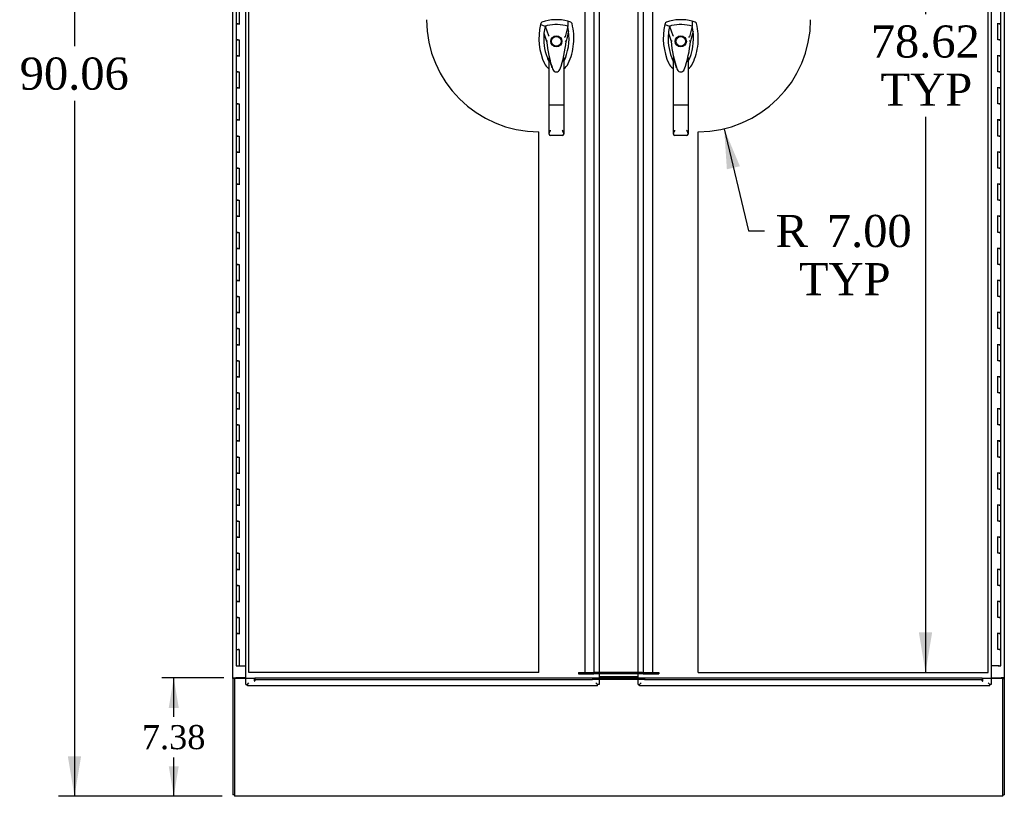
# Model space of a CAD drawing. Header units: inches. Extents: x 1 to 359, y -2 to 239.
# Tile 24 of 53: x 89 to 150, y 58 to 106. Entities that reach past the tile are written whole.
import ezdxf
from ezdxf.enums import TextEntityAlignment as Align
from ezdxf.lldxf.tags import DXFTag

# ---------------------------------------------------------------- set-up
doc = ezdxf.new("R2010")
doc.units = ezdxf.units.IN
doc.header["$MEASUREMENT"] = 0
for name, color, linetype in [('COM54746-78', 7, 'Continuous'), ('COM70098', 7, 'Continuous'), ('COM70739-10', 7, 'Continuous'), ('COM71195-9', 7, 'Continuous'), ('COM71196-9', 7, 'Continuous'), ('COM71299-4', 7, 'Continuous'), ('COM71300-4', 7, 'Continuous'), ('COM71301-4', 7, 'Continuous'), ('Default', 7, 'Continuous'), ('DV1_Default', 7, 'Continuous'), ('GSK87756', 7, 'Continuous'), ('HAN13068', 7, 'Continuous'), ('NTS86070', 7, 'Continuous')]:
    doc.layers.add(name, color=color, linetype=linetype)
doc.styles.add('SEACAD_Times_New_Roman', font='times.ttf')
tags = doc.linetypes.add('HIDDEN2', pattern=[0.1875, 0.125, -0.0625]).pattern_tags.tags
tags[6:7] = [DXFTag(74, 4), DXFTag(75, 0), DXFTag(340, '0'), DXFTag(46, 0.0), DXFTag(50, 0.0), DXFTag(44, 0.0), DXFTag(45, 0.0)]
tags[4:5] = [DXFTag(74, 4), DXFTag(75, 0), DXFTag(340, '0'), DXFTag(46, 0.0), DXFTag(50, 0.0), DXFTag(44, 0.0), DXFTag(45, 0.0)]
tags = doc.linetypes.add('PHANTOM2', pattern=[1.25, 0.625, -0.125, 0.125, -0.125, 0.125, -0.125]).pattern_tags.tags
tags[14:15] = [DXFTag(74, 4), DXFTag(75, 0), DXFTag(340, '0'), DXFTag(46, 0.0), DXFTag(50, 0.0), DXFTag(44, 0.0), DXFTag(45, 0.0)]
tags[12:13] = [DXFTag(74, 4), DXFTag(75, 0), DXFTag(340, '0'), DXFTag(46, 0.0), DXFTag(50, 0.0), DXFTag(44, 0.0), DXFTag(45, 0.0)]
tags[10:11] = [DXFTag(74, 4), DXFTag(75, 0), DXFTag(340, '0'), DXFTag(46, 0.0), DXFTag(50, 0.0), DXFTag(44, 0.0), DXFTag(45, 0.0)]
tags[8:9] = [DXFTag(74, 4), DXFTag(75, 0), DXFTag(340, '0'), DXFTag(46, 0.0), DXFTag(50, 0.0), DXFTag(44, 0.0), DXFTag(45, 0.0)]
tags[6:7] = [DXFTag(74, 4), DXFTag(75, 0), DXFTag(340, '0'), DXFTag(46, 0.0), DXFTag(50, 0.0), DXFTag(44, 0.0), DXFTag(45, 0.0)]
tags[4:5] = [DXFTag(74, 4), DXFTag(75, 0), DXFTag(340, '0'), DXFTag(46, 0.0), DXFTag(50, 0.0), DXFTag(44, 0.0), DXFTag(45, 0.0)]
doc.dimstyles.new('HAMMOND_(STH_-_300x200)', dxfattribs={"dimtxt": 1.5, "dimasz": 1.875, "dimexe": 0.75, "dimexo": 0.75, "dimgap": 0.375, "dimtad": 0, "dimtih": 1, "dimtoh": 1, "dimzin": 0, "dimdsep": 46, "dimtxsty": 'SEACAD_Times_New_Roman', "dimblk1": '_SE_FILLED', "dimblk2": '_SE_FILLED', "dimsah": 1, "dimcen": 0.75, "dimadec": 0, "dimazin": 0, "dimtfac": 0.8, "dimtofl": 0, "dimtmove": 0, "dimatfit": 3, "dimfxl": 1, "dimtolj": 1, "dimtzin": 0, "dimarcsym": 0})
doc.dimstyles.new('HAMMOND_(STH_-_540x360)', dxfattribs={"dimtxt": 2, "dimasz": 2.5, "dimexe": 1, "dimexo": 1, "dimgap": 0.5, "dimtad": 0, "dimtih": 1, "dimtoh": 1, "dimzin": 0, "dimdsep": 46, "dimtxsty": 'SEACAD_Times_New_Roman', "dimblk1": '_SE_FILLED', "dimblk2": '_SE_FILLED', "dimsah": 1, "dimcen": 1, "dimadec": 0, "dimazin": 0, "dimtfac": 0.8, "dimtofl": 0, "dimtmove": 0, "dimatfit": 3, "dimfxl": 1, "dimtolj": 1, "dimtzin": 0, "dimarcsym": 0})

# ---------------------------------------------------------------- blocks, each defined once
blk = doc.blocks.new('SE')
at = {"layer": 'COM54746-78', "color": 7, "linetype": 'Continuous'}
for p, q in [((102.414, 106.897), (102.414, 105.897)), ((102.599, 106.897), (102.599, 105.898)), ((150.054, 105.896), (150.054, 106.897)), ((102.531, 105.898), (102.414, 105.898)), ((102.414, 105.898), (102.414, 104.897)), ((102.414, 105.897), (102.648, 105.897)), ((102.531, 105.898), (102.599, 105.898)), ((150.054, 105.897), (149.82, 105.897)), ((149.937, 105.896), (149.87, 105.896)), ((149.87, 104.897), (149.87, 105.896)), ((149.937, 105.896), (150.054, 105.896)), ((150.054, 104.897), (150.054, 105.897)), ((102.531, 104.897), (102.414, 104.897)), ((102.414, 104.897), (102.531, 104.897)), ((102.414, 104.897), (102.414, 103.897)), ((102.531, 104.897), (102.599, 104.897)), ((102.599, 104.897), (102.599, 103.898)), ((149.937, 104.897), (149.87, 104.897)), ((149.937, 104.897), (150.054, 104.897)), ((150.054, 104.897), (149.937, 104.897)), ((150.054, 103.896), (150.054, 104.897)), ((102.531, 103.898), (102.414, 103.898)), ((102.414, 103.898), (102.414, 102.897)), ((102.414, 103.897), (102.648, 103.897)), ((102.531, 103.898), (102.599, 103.898)), ((150.054, 103.897), (149.82, 103.897)), ((149.937, 103.896), (149.87, 103.896)), ((149.87, 102.897), (149.87, 103.896)), ((149.937, 103.896), (150.054, 103.896)), ((150.054, 102.897), (150.054, 103.897)), ((102.531, 102.897), (102.414, 102.897)), ((102.414, 102.897), (102.531, 102.897)), ((102.414, 102.897), (102.414, 101.897)), ((102.531, 102.897), (102.599, 102.897)), ((102.599, 102.897), (102.599, 101.898)), ((149.937, 102.897), (149.87, 102.897)), ((149.937, 102.897), (150.054, 102.897)), ((150.054, 102.897), (149.937, 102.897)), ((150.054, 101.896), (150.054, 102.897)), ((102.531, 101.898), (102.414, 101.898)), ((102.414, 101.898), (102.414, 100.897)), ((102.414, 101.897), (102.648, 101.897)), ((102.531, 101.898), (102.599, 101.898)), ((150.054, 101.897), (149.82, 101.897)), ((149.937, 101.896), (149.87, 101.896)), ((149.87, 100.897), (149.87, 101.896)), ((149.937, 101.896), (150.054, 101.896)), ((150.054, 100.897), (150.054, 101.897)), ((102.531, 100.897), (102.414, 100.897)), ((102.414, 100.897), (102.531, 100.897)), ((102.414, 100.897), (102.414, 99.897)), ((102.531, 100.897), (102.599, 100.897)), ((102.599, 100.897), (102.599, 99.898)), ((149.937, 100.897), (149.87, 100.897)), ((149.937, 100.897), (150.054, 100.897)), ((150.054, 100.897), (149.937, 100.897)), ((150.054, 99.896), (150.054, 100.897)), ((102.531, 99.898), (102.414, 99.898)), ((102.414, 99.898), (102.414, 98.897)), ((102.414, 99.897), (102.648, 99.897)), ((102.531, 99.898), (102.599, 99.898)), ((150.054, 99.897), (149.82, 99.897)), ((149.937, 99.896), (149.87, 99.896)), ((149.87, 98.897), (149.87, 99.896)), ((149.937, 99.896), (150.054, 99.896)), ((150.054, 98.897), (150.054, 99.897)), ((102.531, 98.897), (102.414, 98.897)), ((102.414, 98.897), (102.531, 98.897)), ((102.414, 98.897), (102.414, 97.897)), ((102.531, 98.897), (102.599, 98.897)), ((102.599, 98.897), (102.599, 97.898)), ((149.937, 98.897), (149.87, 98.897)), ((149.937, 98.897), (150.054, 98.897)), ((150.054, 98.897), (149.937, 98.897)), ((150.054, 97.896), (150.054, 98.897)), ((102.531, 97.898), (102.414, 97.898)), ((102.414, 97.898), (102.414, 96.897)), ((102.414, 97.897), (102.648, 97.897)), ((102.531, 97.898), (102.599, 97.898)), ((150.054, 97.897), (149.82, 97.897)), ((149.937, 97.896), (149.87, 97.896)), ((149.87, 96.897), (149.87, 97.896)), ((149.937, 97.896), (150.054, 97.896)), ((150.054, 96.897), (150.054, 97.897)), ((102.531, 96.897), (102.414, 96.897)), ((102.414, 96.897), (102.531, 96.897)), ((102.414, 96.897), (102.414, 95.897)), ((102.531, 96.897), (102.599, 96.897)), ((102.599, 96.897), (102.599, 95.898)), ((149.937, 96.897), (149.87, 96.897)), ((149.937, 96.897), (150.054, 96.897)), ((150.054, 96.897), (149.937, 96.897)), ((150.054, 95.896), (150.054, 96.897)), ((102.531, 95.898), (102.414, 95.898)), ((102.414, 95.898), (102.414, 94.897)), ((102.414, 95.897), (102.648, 95.897)), ((102.531, 95.898), (102.599, 95.898)), ((150.054, 95.897), (149.82, 95.897)), ((149.937, 95.896), (149.87, 95.896)), ((149.87, 94.897), (149.87, 95.896)), ((149.937, 95.896), (150.054, 95.896)), ((150.054, 94.897), (150.054, 95.897)), ((102.531, 94.897), (102.414, 94.897)), ((102.414, 94.897), (102.531, 94.897)), ((102.414, 94.897), (102.414, 93.897)), ((102.531, 94.897), (102.599, 94.897)), ((102.599, 94.897), (102.599, 93.898)), ((149.937, 94.897), (149.87, 94.897)), ((149.937, 94.897), (150.054, 94.897)), ((150.054, 94.897), (149.937, 94.897)), ((150.054, 93.896), (150.054, 94.897)), ((102.531, 93.898), (102.414, 93.898)), ((102.414, 93.898), (102.414, 92.897)), ((102.414, 93.897), (102.648, 93.897)), ((102.531, 93.898), (102.599, 93.898)), ((150.054, 93.897), (149.82, 93.897)), ((149.937, 93.896), (149.87, 93.896)), ((149.87, 92.897), (149.87, 93.896)), ((149.937, 93.896), (150.054, 93.896)), ((150.054, 92.897), (150.054, 93.897)), ((102.531, 92.897), (102.414, 92.897)), ((102.414, 92.897), (102.531, 92.897)), ((102.414, 92.897), (102.414, 91.897)), ((102.531, 92.897), (102.599, 92.897)), ((102.599, 92.897), (102.599, 91.898)), ((149.937, 92.897), (149.87, 92.897)), ((149.937, 92.897), (150.054, 92.897)), ((150.054, 92.897), (149.937, 92.897)), ((150.054, 91.896), (150.054, 92.897)), ((102.531, 91.898), (102.414, 91.898)), ((102.414, 91.898), (102.414, 90.897)), ((102.414, 91.897), (102.648, 91.897)), ((102.531, 91.898), (102.599, 91.898)), ((150.054, 91.897), (149.82, 91.897)), ((149.937, 91.896), (149.87, 91.896)), ((149.87, 90.897), (149.87, 91.896)), ((149.937, 91.896), (150.054, 91.896)), ((150.054, 90.897), (150.054, 91.897)), ((102.531, 90.897), (102.414, 90.897)), ((102.414, 90.897), (102.531, 90.897)), ((102.414, 90.897), (102.414, 89.897)), ((102.531, 90.897), (102.599, 90.897)), ((102.599, 90.897), (102.599, 89.898)), ((149.937, 90.897), (149.87, 90.897)), ((149.937, 90.897), (150.054, 90.897)), ((150.054, 90.897), (149.937, 90.897)), ((150.054, 89.896), (150.054, 90.897)), ((102.531, 89.898), (102.414, 89.898)), ((102.414, 89.898), (102.414, 88.897)), ((102.414, 89.897), (102.648, 89.897)), ((102.531, 89.898), (102.599, 89.898)), ((150.054, 89.897), (149.82, 89.897)), ((149.937, 89.896), (149.87, 89.896)), ((149.87, 88.897), (149.87, 89.896)), ((149.937, 89.896), (150.054, 89.896)), ((150.054, 88.897), (150.054, 89.897)), ((102.531, 88.897), (102.414, 88.897)), ((102.414, 88.897), (102.531, 88.897)), ((102.414, 88.897), (102.414, 87.897)), ((102.531, 88.897), (102.599, 88.897)), ((102.599, 88.897), (102.599, 87.898)), ((149.937, 88.897), (149.87, 88.897)), ((149.937, 88.897), (150.054, 88.897)), ((150.054, 88.897), (149.937, 88.897)), ((150.054, 87.896), (150.054, 88.897)), ((102.531, 87.898), (102.414, 87.898)), ((102.414, 87.898), (102.414, 86.897)), ((102.414, 87.897), (102.648, 87.897)), ((102.531, 87.898), (102.599, 87.898)), ((150.054, 87.897), (149.82, 87.897)), ((149.937, 87.896), (149.87, 87.896)), ((149.87, 86.897), (149.87, 87.896)), ((149.937, 87.896), (150.054, 87.896)), ((150.054, 86.897), (150.054, 87.897)), ((102.531, 86.897), (102.414, 86.897)), ((102.414, 86.897), (102.531, 86.897)), ((102.414, 86.897), (102.414, 85.897)), ((102.531, 86.897), (102.599, 86.897)), ((102.599, 86.897), (102.599, 85.898)), ((149.937, 86.897), (149.87, 86.897)), ((149.937, 86.897), (150.054, 86.897)), ((150.054, 86.897), (149.937, 86.897)), ((150.054, 85.896), (150.054, 86.897)), ((102.531, 85.898), (102.414, 85.898)), ((102.414, 85.898), (102.414, 84.897)), ((102.414, 85.897), (102.648, 85.897)), ((102.531, 85.898), (102.599, 85.898)), ((150.054, 85.897), (149.82, 85.897)), ((149.937, 85.896), (149.87, 85.896)), ((149.87, 84.897), (149.87, 85.896)), ((149.937, 85.896), (150.054, 85.896)), ((150.054, 84.897), (150.054, 85.897)), ((102.531, 84.897), (102.414, 84.897)), ((102.414, 84.897), (102.531, 84.897)), ((102.414, 84.897), (102.414, 83.897)), ((102.531, 84.897), (102.599, 84.897)), ((102.599, 84.897), (102.599, 83.898)), ((149.937, 84.897), (149.87, 84.897)), ((149.937, 84.897), (150.054, 84.897)), ((150.054, 84.897), (149.937, 84.897)), ((150.054, 83.896), (150.054, 84.897)), ((102.531, 83.898), (102.414, 83.898)), ((102.414, 83.898), (102.414, 82.897)), ((102.414, 83.897), (102.648, 83.897)), ((102.531, 83.898), (102.599, 83.898)), ((150.054, 83.897), (149.82, 83.897)), ((149.937, 83.896), (149.87, 83.896)), ((149.87, 82.897), (149.87, 83.896)), ((149.937, 83.896), (150.054, 83.896)), ((150.054, 82.897), (150.054, 83.897)), ((102.531, 82.897), (102.414, 82.897)), ((102.414, 82.897), (102.531, 82.897)), ((102.414, 82.897), (102.414, 81.897)), ((102.531, 82.897), (102.599, 82.897)), ((102.599, 82.897), (102.599, 81.898)), ((149.937, 82.897), (149.87, 82.897)), ((149.937, 82.897), (150.054, 82.897)), ((150.054, 82.897), (149.937, 82.897)), ((150.054, 81.896), (150.054, 82.897)), ((102.531, 81.898), (102.414, 81.898)), ((102.414, 81.898), (102.414, 80.897)), ((102.414, 81.897), (102.648, 81.897)), ((102.531, 81.898), (102.599, 81.898)), ((150.054, 81.897), (149.82, 81.897)), ((149.937, 81.896), (149.87, 81.896)), ((149.87, 80.897), (149.87, 81.896)), ((149.937, 81.896), (150.054, 81.896)), ((150.054, 80.897), (150.054, 81.897)), ((102.531, 80.897), (102.414, 80.897)), ((102.414, 80.897), (102.531, 80.897)), ((102.414, 80.897), (102.414, 79.897)), ((102.531, 80.897), (102.599, 80.897)), ((102.599, 80.897), (102.599, 79.898)), ((149.937, 80.897), (149.87, 80.897)), ((149.937, 80.897), (150.054, 80.897)), ((150.054, 80.897), (149.937, 80.897)), ((150.054, 79.896), (150.054, 80.897)), ((102.531, 79.898), (102.414, 79.898)), ((102.414, 79.898), (102.414, 78.897)), ((102.414, 79.897), (102.648, 79.897)), ((102.531, 79.898), (102.599, 79.898)), ((150.054, 79.897), (149.82, 79.897)), ((149.937, 79.896), (149.87, 79.896)), ((149.87, 78.897), (149.87, 79.896)), ((149.937, 79.896), (150.054, 79.896)), ((150.054, 78.897), (150.054, 79.897)), ((102.531, 78.897), (102.414, 78.897)), ((102.414, 78.897), (102.531, 78.897)), ((102.414, 78.897), (102.414, 77.897)), ((102.531, 78.897), (102.599, 78.897)), ((102.599, 78.897), (102.599, 77.898)), ((149.937, 78.897), (149.87, 78.897)), ((149.937, 78.897), (150.054, 78.897)), ((150.054, 78.897), (149.937, 78.897)), ((150.054, 77.896), (150.054, 78.897)), ((102.531, 77.898), (102.414, 77.898)), ((102.414, 77.898), (102.414, 76.897)), ((102.414, 77.897), (102.648, 77.897)), ((102.531, 77.898), (102.599, 77.898)), ((150.054, 77.897), (149.82, 77.897)), ((149.937, 77.896), (149.87, 77.896)), ((149.87, 76.897), (149.87, 77.896)), ((149.937, 77.896), (150.054, 77.896)), ((150.054, 76.897), (150.054, 77.897)), ((102.531, 76.897), (102.414, 76.897)), ((102.414, 76.897), (102.531, 76.897)), ((102.414, 76.897), (102.414, 75.897)), ((102.531, 76.897), (102.599, 76.897)), ((102.599, 76.897), (102.599, 75.898)), ((149.937, 76.897), (149.87, 76.897)), ((149.937, 76.897), (150.054, 76.897)), ((150.054, 76.897), (149.937, 76.897)), ((150.054, 75.896), (150.054, 76.897)), ((102.531, 75.898), (102.414, 75.898)), ((102.414, 75.898), (102.414, 74.897)), ((102.414, 75.897), (102.648, 75.897)), ((102.531, 75.898), (102.599, 75.898)), ((150.054, 75.897), (149.82, 75.897)), ((149.937, 75.896), (149.87, 75.896)), ((149.87, 74.897), (149.87, 75.896)), ((149.937, 75.896), (150.054, 75.896)), ((150.054, 74.897), (150.054, 75.897)), ((102.531, 74.897), (102.414, 74.897)), ((102.414, 74.897), (102.531, 74.897)), ((102.414, 74.897), (102.414, 73.897)), ((102.531, 74.897), (102.599, 74.897)), ((102.599, 74.897), (102.599, 73.898)), ((149.937, 74.897), (149.87, 74.897)), ((149.937, 74.897), (150.054, 74.897)), ((150.054, 74.897), (149.937, 74.897)), ((150.054, 73.896), (150.054, 74.897)), ((102.531, 73.898), (102.414, 73.898)), ((102.414, 73.898), (102.414, 72.897)), ((102.414, 73.897), (102.648, 73.897)), ((102.531, 73.898), (102.599, 73.898)), ((150.054, 73.897), (149.82, 73.897)), ((149.937, 73.896), (149.87, 73.896)), ((149.87, 72.897), (149.87, 73.896)), ((149.937, 73.896), (150.054, 73.896)), ((150.054, 72.897), (150.054, 73.897)), ((102.531, 72.897), (102.414, 72.897)), ((102.414, 72.897), (102.531, 72.897)), ((102.414, 72.897), (102.414, 71.897)), ((102.531, 72.897), (102.599, 72.897)), ((102.599, 72.897), (102.599, 71.898)), ((149.937, 72.897), (149.87, 72.897)), ((149.937, 72.897), (150.054, 72.897)), ((150.054, 72.897), (149.937, 72.897)), ((150.054, 71.896), (150.054, 72.897)), ((102.531, 71.898), (102.414, 71.898)), ((102.414, 71.898), (102.414, 70.897)), ((102.414, 71.897), (102.648, 71.897)), ((102.531, 71.898), (102.599, 71.898)), ((150.054, 71.897), (149.82, 71.897)), ((149.937, 71.896), (149.87, 71.896)), ((149.87, 70.897), (149.87, 71.896)), ((149.937, 71.896), (150.054, 71.896)), ((150.054, 70.897), (150.054, 71.897)), ((102.531, 70.897), (102.414, 70.897)), ((102.414, 70.897), (102.531, 70.897)), ((102.414, 70.897), (102.414, 69.897)), ((102.531, 70.897), (102.599, 70.897)), ((102.599, 70.897), (102.599, 69.898)), ((149.937, 70.897), (149.87, 70.897)), ((149.937, 70.897), (150.054, 70.897)), ((150.054, 70.897), (149.937, 70.897)), ((150.054, 69.896), (150.054, 70.897)), ((102.531, 69.898), (102.414, 69.898)), ((102.414, 69.898), (102.414, 68.897)), ((102.414, 69.897), (102.648, 69.897)), ((102.531, 69.898), (102.599, 69.898)), ((150.054, 69.897), (149.82, 69.897)), ((149.937, 69.896), (149.87, 69.896)), ((149.87, 68.897), (149.87, 69.896)), ((149.937, 69.896), (150.054, 69.896)), ((150.054, 68.897), (150.054, 69.897)), ((102.531, 68.897), (102.414, 68.897)), ((102.414, 68.897), (102.531, 68.897)), ((102.414, 68.897), (102.414, 67.897)), ((102.531, 68.897), (102.599, 68.897)), ((102.599, 68.897), (102.599, 67.898)), ((149.937, 68.897), (149.87, 68.897)), ((149.937, 68.897), (150.054, 68.897)), ((150.054, 68.897), (149.937, 68.897)), ((150.054, 67.896), (150.054, 68.897)), ((102.531, 67.898), (102.414, 67.898)), ((102.414, 67.898), (102.414, 66.897)), ((102.414, 67.897), (102.648, 67.897)), ((102.531, 67.898), (102.599, 67.898)), ((150.054, 67.897), (149.82, 67.897)), ((149.87, 66.897), (149.87, 67.896)), ((149.937, 67.896), (149.87, 67.896)), ((149.937, 67.896), (150.054, 67.896)), ((150.054, 66.897), (150.054, 67.897)), ((102.414, 66.897), (102.531, 66.897)), ((102.414, 66.897), (102.599, 66.897)), ((102.414, 66.897), (102.414, 65.897)), ((102.481, 66.897), (102.481, 66.897)), ((102.599, 66.897), (102.531, 66.897)), ((102.581, 66.897), (102.581, 66.897)), ((102.599, 66.897), (102.599, 65.897)), ((149.937, 66.897), (149.87, 66.897)), ((149.937, 66.897), (150.054, 66.897)), ((150.054, 66.897), (149.937, 66.897)), ((150.054, 65.897), (150.054, 66.897)), ((102.414, 65.897), (102.599, 65.897)), ((102.599, 65.897), (103.016, 65.897)), ((149.937, 65.897), (149.452, 65.897)), ((149.875, 65.862), (149.875, 65.888)), ((149.875, 65.888), (149.925, 65.888)), ((149.925, 65.862), (149.875, 65.862)), ((149.887, 65.897), (149.887, 65.888)), ((149.95, 65.888), (149.925, 65.888)), ((149.95, 65.862), (149.925, 65.862)), ((149.937, 65.897), (150.054, 65.897)), ((149.95, 65.888), (150, 65.888)), ((150, 65.862), (149.95, 65.862)), ((149.987, 65.888), (149.987, 65.897)), ((150, 65.888), (150, 65.862))]:
    blk.add_line(p, q, dxfattribs=at)
at = {"layer": 'COM70098', "color": 7, "linetype": 'HIDDEN2'}
for p, q in [((123.734, 65.478), (124.697, 65.478)), ((123.734, 65.478), (123.734, 65.383)), ((123.734, 65.383), (124.697, 65.383)), ((124.697, 65.383), (124.697, 65.478)), ((124.697, 65.478), (124.757, 65.478)), ((124.757, 65.383), (124.697, 65.383)), ((125.016, 65.478), (124.757, 65.478)), ((125.016, 65.383), (124.757, 65.383)), ((127.711, 65.478), (127.452, 65.478)), ((127.711, 65.383), (127.452, 65.383)), ((127.711, 65.478), (127.771, 65.478)), ((127.771, 65.383), (127.711, 65.383)), ((127.771, 65.478), (128.734, 65.478)), ((127.771, 65.383), (127.771, 65.478)), ((127.771, 65.383), (128.734, 65.383)), ((128.734, 65.478), (128.734, 65.383))]:
    blk.add_line(p, q, dxfattribs=at)
at = {"layer": 'COM70098', "color": 7, "linetype": 'Continuous'}
for p, q in [((127.452, 65.478), (125.016, 65.478)), ((127.452, 65.383), (125.016, 65.383)), ((125.016, 65.228), (127.452, 65.228)), ((125.016, 65.133), (127.452, 65.133))]:
    blk.add_line(p, q, dxfattribs=at)
at = {"layer": 'COM70739-10', "color": 7, "linetype": 'HIDDEN2'}
for p, q in [((124.13, 144.098), (124.13, 65.478)), ((124.697, 144.098), (124.697, 65.478)), ((127.771, 144.098), (127.771, 65.478)), ((128.338, 144.098), (128.338, 65.478)), ((124.315, 65.478), (124.697, 65.478)), ((127.771, 65.478), (128.153, 65.478))]:
    blk.add_line(p, q, dxfattribs=at)
at = {"layer": 'COM71195-9', "color": 7, "linetype": 'Continuous'}
for p, q in [((103.016, 64.726), (103.016, 145.068)), ((125.016, 145.068), (125.016, 64.726)), ((103.016, 64.726), (103.111, 64.726)), ((103.111, 64.726), (103.206, 64.821)), ((103.111, 64.726), (103.206, 64.821)), ((103.111, 64.631), (103.111, 64.726)), ((124.921, 64.631), (103.111, 64.631)), ((124.921, 64.726), (124.826, 64.821)), ((124.921, 64.726), (124.826, 64.821)), ((124.921, 64.631), (124.921, 64.726)), ((125.016, 64.726), (124.921, 64.726))]:
    blk.add_line(p, q, dxfattribs=at)
at = {"layer": 'COM71196-9', "color": 7, "linetype": 'Continuous'}
for p, q in [((127.452, 64.726), (127.452, 145.068)), ((149.452, 145.068), (149.452, 64.726)), ((127.452, 64.726), (127.547, 64.726)), ((127.547, 64.726), (127.642, 64.821)), ((127.547, 64.726), (127.642, 64.821)), ((127.547, 64.631), (127.547, 64.726)), ((149.357, 64.631), (127.547, 64.631)), ((149.357, 64.726), (149.262, 64.821)), ((149.357, 64.726), (149.262, 64.821)), ((149.357, 64.631), (149.357, 64.726)), ((149.452, 64.726), (149.357, 64.726))]:
    blk.add_line(p, q, dxfattribs=at)
at = {"layer": 'COM71299-4', "color": 7, "linetype": 'Continuous'}
for p, q in [((102.299, 65.103), (102.299, 57.948)), ((103.016, 65.103), (102.299, 65.103)), ((127.452, 65.129), (125.016, 65.129)), ((127.452, 65.036), (125.016, 65.036)), ((150.169, 65.103), (149.452, 65.103)), ((150.169, 57.948), (150.169, 65.103)), ((102.299, 57.948), (102.299, 57.758)), ((150.169, 57.758), (102.299, 57.758)), ((150.169, 57.758), (150.169, 57.948))]:
    blk.add_line(p, q, dxfattribs=at)
at = {"layer": 'COM71299-4', "color": 7, "linetype": 'HIDDEN2'}
for p, q in [((103.549, 65.103), (103.016, 65.103)), ((103.549, 64.943), (103.549, 65.103)), ((103.579, 65.133), (103.579, 65.038)), ((103.579, 65.133), (124.617, 65.133)), ((103.579, 65.038), (124.617, 65.038)), ((103.579, 65.038), (103.579, 64.943)), ((124.617, 65.133), (124.617, 65.038)), ((125.016, 65.129), (124.617, 65.129)), ((124.617, 65.036), (124.617, 65.038)), ((125.016, 65.036), (124.617, 65.036)), ((127.851, 65.129), (127.452, 65.129)), ((127.851, 65.036), (127.452, 65.036)), ((127.851, 65.133), (127.851, 65.038)), ((127.851, 65.133), (148.889, 65.133)), ((127.851, 65.038), (148.889, 65.038)), ((127.851, 65.038), (127.851, 65.036)), ((148.889, 65.133), (148.889, 65.038)), ((148.889, 64.943), (148.889, 65.038)), ((148.919, 64.943), (148.919, 65.103)), ((149.452, 65.103), (148.919, 65.103))]:
    blk.add_line(p, q, dxfattribs=at)
for centre in [(103.564, 64.943), (148.904, 64.943)]:
    blk.add_arc(centre, 0.015, 180, 0, dxfattribs=at)
at = {"layer": 'COM71300-4', "color": 7, "linetype": 'Continuous'}
for p, q in [((102.204, 65.133), (102.204, 144.443)), ((102.204, 65.103), (102.204, 65.133)), ((102.204, 65.133), (102.394, 65.133)), ((102.204, 65.103), (102.204, 57.853)), ((102.299, 65.103), (102.204, 65.103)), ((102.299, 65.103), (102.299, 65.133)), ((103.016, 65.133), (102.394, 65.133)), ((102.299, 57.853), (102.204, 57.853))]:
    blk.add_line(p, q, dxfattribs=at)
at = {"layer": 'COM71301-4', "color": 7, "linetype": 'Continuous'}
for p, q in [((150.264, 144.443), (150.264, 65.133)), ((149.452, 65.133), (150.074, 65.133)), ((150.264, 65.133), (150.074, 65.133)), ((150.169, 65.133), (150.169, 65.103)), ((150.169, 65.103), (150.264, 65.103)), ((150.264, 65.133), (150.264, 65.103)), ((150.264, 65.103), (150.264, 57.853)), ((150.169, 57.853), (150.264, 57.853))]:
    blk.add_line(p, q, dxfattribs=at)
at = {"layer": 'DV1_Default', "color": 7, "linetype": 'PHANTOM2'}
for p, q in [((103.206, 65.478), (103.206, 144.098)), ((149.262, 65.478), (149.262, 144.098)), ((121.269, 65.478), (121.269, 99.167)), ((131.199, 65.478), (131.199, 99.167)), ((121.269, 65.478), (103.206, 65.478)), ((131.199, 65.478), (149.262, 65.478))]:
    blk.add_line(p, q, dxfattribs=at)
for centre, start, end in [((121.269, 106.167), 180.16574, 270), ((131.199, 106.167), 270, 359.83426)]:
    blk.add_arc(centre, 7, start, end, dxfattribs=at)
at = {"layer": 'GSK87756', "color": 7, "linetype": 'Continuous'}
for p, q in [((127.452, 65.399), (125.016, 65.399)), ((127.452, 65.211), (125.016, 65.211))]:
    blk.add_line(p, q, dxfattribs=at)
at = {"layer": 'HAN13068', "color": 7, "linetype": 'Continuous'}
for p, q in [((121.383, 105.899), (121.368, 105.84)), ((121.368, 105.84), (121.652, 105.735)), ((121.652, 105.735), (121.867, 105.163)), ((123.067, 105.735), (122.902, 105.079)), ((123.258, 105.985), (123.078, 106.045)), ((129.133, 105.899), (129.118, 105.84)), ((129.118, 105.84), (129.402, 105.735)), ((129.402, 105.735), (129.617, 105.163)), ((130.817, 105.735), (130.652, 105.079)), ((131.008, 105.985), (130.828, 106.045)), ((121.867, 105.163), (121.913, 105.129)), ((129.617, 105.163), (129.663, 105.129)), ((121.753, 104.813), (121.754, 104.813)), ((122.964, 104.817), (122.965, 104.818)), ((129.503, 104.813), (129.504, 104.813)), ((130.714, 104.817), (130.715, 104.818)), ((121.904, 100.82), (121.904, 103.798)), ((122.814, 103.797), (122.814, 100.82)), ((129.654, 100.82), (129.654, 103.798)), ((130.564, 103.797), (130.564, 100.82)), ((122.098, 103.156), (122.102, 103.149)), ((122.814, 103.517), (122.839, 103.563)), ((129.848, 103.156), (129.852, 103.149)), ((130.564, 103.517), (130.589, 103.563)), ((121.904, 99.012), (121.904, 100.82)), ((122.724, 100.814), (121.994, 100.814)), ((122.814, 100.82), (122.814, 99.012)), ((129.654, 99.012), (129.654, 100.82)), ((130.474, 100.814), (129.744, 100.814)), ((130.564, 100.82), (130.564, 99.012)), ((122.724, 98.922), (121.994, 98.922)), ((130.474, 98.922), (129.744, 98.922))]:
    blk.add_line(p, q, dxfattribs=at)
for centre, radius in [((122.359, 104.797), 0.35), ((122.359, 104.797), 0.3), ((130.109, 104.797), 0.35), ((130.109, 104.797), 0.3)]:
    blk.add_circle(centre, radius, dxfattribs=at)
for centre, radius, start, end in [((122.359, 103.562), 2.585, 73.85893, 110.34924), ((130.109, 103.562), 2.585, 73.85893, 110.34924), ((124.991, 104.987), 3.721, 166.75318, 205.10266), ((124.991, 104.987), 3.421, 167.3846, 174.70184), ((122.359, 103.562), 2.285, 106.83853, 108.03431), ((122.359, 103.562), 2.285, 104.45028, 106.83853), ((122.359, 103.562), 2.285, 71.96569, 104.45028), ((119.728, 104.987), 3.421, 10.11379, 12.6154), ((119.728, 104.987), 3.421, 8.519, 10.11379), ((132.741, 104.987), 3.721, 166.75318, 205.10266), ((132.741, 104.987), 3.421, 167.3846, 174.70184), ((130.109, 103.562), 2.285, 106.83853, 108.03431), ((130.109, 103.562), 2.285, 104.45028, 106.83853), ((130.109, 103.562), 2.285, 71.96569, 104.45028), ((127.478, 104.987), 3.421, 10.11379, 12.6154), ((127.478, 104.987), 3.421, 8.519, 10.11379), ((124.991, 104.987), 3.421, 174.70184, 200.20775), ((119.728, 104.987), 3.421, 334.89734, 7.2824), ((135.723, 78.37), 29.627, 115.64179, 115.75394), ((119.728, 104.987), 3.421, 7.2824, 8.519), ((132.741, 104.987), 3.421, 174.70184, 200.20775), ((127.478, 104.987), 3.421, 334.89734, 7.2824), ((143.473, 78.37), 29.627, 115.64179, 115.75394), ((127.478, 104.987), 3.421, 7.2824, 8.519), ((128.602, 105.383), 6.872, 184.75423, 199.9908), ((121.842, 103.466), 1.35, 91.23359, 93.76963), ((115.921, 105.413), 7.068, 340.3478, 355.1696), ((122.9, 104.028), 0.791, 85.30773, 89.6394), ((136.352, 105.383), 6.872, 184.75423, 199.9908), ((129.592, 103.466), 1.35, 91.23359, 93.76963), ((123.671, 105.413), 7.068, 340.3478, 355.1696), ((130.65, 104.028), 0.791, 85.30773, 89.6394), ((124.991, 104.987), 3.421, 200.20775, 205.10266), ((120.375, 103.192), 1.646, 10.27719, 21.64676), ((132.741, 104.987), 3.421, 200.20775, 205.10266), ((128.125, 103.192), 1.646, 10.27719, 21.64676), ((122.3, 103.727), 0.75, 233.47883, 237.41143), ((122.3, 103.727), 0.45, 205.10266, 208.42246), ((122.418, 103.727), 0.75, 301.42483, 334.89734), ((122.418, 103.727), 0.45, 331.57754, 334.89734), ((130.05, 103.727), 0.75, 233.47883, 238.15135), ((130.05, 103.727), 0.45, 205.10266, 208.42246), ((130.168, 103.727), 0.45, 331.57754, 334.89734), ((130.168, 103.727), 0.75, 301.84865, 334.89734), ((122.361, 103.123), 0.234, 202.28022, 338.21669), ((130.111, 103.123), 0.234, 202.28022, 338.21669), ((121.995, 99.012), 0.0903, 180.00172, 181.11543), ((121.994, 99.012), 0.09, 181.11716, 270), ((122.724, 99.012), 0.09, 270, 358.88284), ((122.724, 99.012), 0.0903, 358.88457, 359.99828), ((129.745, 99.012), 0.0903, 180.00172, 181.11543), ((129.744, 99.012), 0.09, 181.11716, 270), ((130.474, 99.012), 0.09, 270, 358.88284), ((130.474, 99.012), 0.0903, 358.88457, 359.99828)]:
    blk.add_arc(centre, radius, start, end, dxfattribs=at)
for points in [[(121.46, 105.985), (121.423, 105.971), (121.393, 105.938), (121.383, 105.899)], [(123.078, 106.045), (123.074, 105.941), (123.07, 105.838), (123.067, 105.735)], [(123.336, 105.899), (123.326, 105.938), (123.296, 105.971), (123.258, 105.985)], [(129.21, 105.985), (129.173, 105.971), (129.143, 105.938), (129.133, 105.899)], [(130.828, 106.045), (130.824, 105.941), (130.82, 105.838), (130.817, 105.735)], [(131.086, 105.899), (131.076, 105.938), (131.046, 105.971), (131.008, 105.985)], [(121.584, 105.303), (121.64, 105.14), (121.697, 104.977), (121.753, 104.813)], [(123.122, 105.421), (123.069, 105.22), (123.017, 105.019), (122.965, 104.818)], [(129.334, 105.303), (129.39, 105.14), (129.447, 104.977), (129.503, 104.813)], [(130.872, 105.421), (130.819, 105.22), (130.767, 105.019), (130.715, 104.818)], [(121.621, 103.409), (121.673, 103.296), (121.754, 103.198), (121.854, 103.124)], [(129.371, 103.409), (129.423, 103.296), (129.504, 103.198), (129.604, 103.124)]]:
    blk.add_open_spline(points, degree=3, dxfattribs=at)
for points, knots in [([(123.098, 103.409), (123.278, 103.794), (123.392, 104.21), (123.473, 105.056), (123.44, 105.487), (123.336, 105.899)], [0, 0, 0, 0, 0.5, 0.5, 1, 1, 1, 1]), ([(130.848, 103.409), (131.028, 103.794), (131.142, 104.21), (131.223, 105.056), (131.19, 105.487), (131.086, 105.899)], [0, 0, 0, 0, 0.5, 0.5, 1, 1, 1, 1]), ([(122.724, 103.484), (122.741, 103.542), (122.756, 103.599), (122.78, 103.685), (122.788, 103.713), (122.799, 103.754), (122.803, 103.767), (122.808, 103.785), (122.81, 103.791), (122.813, 103.799), (122.814, 103.8), (122.814, 103.797)], [0, 0, 0, 0, 0.5, 0.5, 0.75, 0.75, 0.875, 0.875, 0.9375, 0.9375, 1, 1, 1, 1]), ([(130.474, 103.484), (130.491, 103.542), (130.506, 103.599), (130.53, 103.685), (130.538, 103.713), (130.549, 103.754), (130.553, 103.767), (130.558, 103.785), (130.56, 103.791), (130.563, 103.799), (130.564, 103.8), (130.564, 103.797)], [0, 0, 0, 0, 0.5, 0.5, 0.75, 0.75, 0.875, 0.875, 0.9375, 0.9375, 1, 1, 1, 1]), ([(122.098, 103.157), (122.083, 103.198), (122.069, 103.24), (122.034, 103.35), (122.014, 103.418), (121.994, 103.486)], [0.770336, 0.770336, 0.770336, 0.770336, 0.8588735, 0.8588735, 1, 1, 1, 1]), ([(129.848, 103.157), (129.833, 103.198), (129.819, 103.24), (129.784, 103.35), (129.764, 103.418), (129.744, 103.486)], [0.770336, 0.770336, 0.770336, 0.770336, 0.8588735, 0.8588735, 1, 1, 1, 1]), ([(121.994, 100.814), (121.988, 100.814), (121.982, 100.814), (121.971, 100.814), (121.965, 100.814), (121.954, 100.815), (121.949, 100.815), (121.939, 100.815), (121.935, 100.815), (121.922, 100.816), (121.916, 100.817), (121.909, 100.818), (121.907, 100.818), (121.905, 100.819), (121.904, 100.819), (121.904, 100.82)], [0, 0, 0, 0, 0.125, 0.125, 0.25, 0.25, 0.375, 0.375, 0.5, 0.5, 0.75, 0.75, 0.875, 0.875, 1, 1, 1, 1]), ([(122.814, 100.82), (122.814, 100.819), (122.814, 100.819), (122.811, 100.818), (122.81, 100.818), (122.803, 100.817), (122.796, 100.816), (122.784, 100.815), (122.779, 100.815), (122.769, 100.815), (122.764, 100.815), (122.753, 100.814), (122.748, 100.814), (122.736, 100.814), (122.73, 100.814), (122.724, 100.814)], [0, 0, 0, 0, 0.125, 0.125, 0.25, 0.25, 0.5, 0.5, 0.625, 0.625, 0.75, 0.75, 0.875, 0.875, 1, 1, 1, 1]), ([(129.744, 100.814), (129.738, 100.814), (129.732, 100.814), (129.721, 100.814), (129.715, 100.814), (129.704, 100.815), (129.699, 100.815), (129.689, 100.815), (129.685, 100.815), (129.672, 100.816), (129.666, 100.817), (129.659, 100.818), (129.657, 100.818), (129.655, 100.819), (129.654, 100.819), (129.654, 100.82)], [0, 0, 0, 0, 0.125, 0.125, 0.25, 0.25, 0.375, 0.375, 0.5, 0.5, 0.75, 0.75, 0.875, 0.875, 1, 1, 1, 1]), ([(130.564, 100.82), (130.564, 100.819), (130.564, 100.819), (130.561, 100.818), (130.56, 100.818), (130.553, 100.817), (130.546, 100.816), (130.534, 100.815), (130.529, 100.815), (130.519, 100.815), (130.514, 100.815), (130.503, 100.814), (130.498, 100.814), (130.486, 100.814), (130.48, 100.814), (130.474, 100.814)], [0, 0, 0, 0, 0.125, 0.125, 0.25, 0.25, 0.5, 0.5, 0.625, 0.625, 0.75, 0.75, 0.875, 0.875, 1, 1, 1, 1]), ([(121.904, 99.01), (121.905, 99.026), (121.908, 99.043), (121.917, 99.07), (121.92, 99.08), (121.928, 99.1), (121.932, 99.11), (121.944, 99.14), (121.954, 99.162), (121.969, 99.195), (121.974, 99.206), (121.984, 99.23), (121.989, 99.241), (121.994, 99.253)], [0, 0, 0, 0, 0.25, 0.25, 0.375, 0.375, 0.5, 0.5, 0.75, 0.75, 0.875, 0.875, 1, 1, 1, 1]), ([(122.724, 99.253), (122.729, 99.241), (122.735, 99.23), (122.745, 99.206), (122.75, 99.195), (122.765, 99.162), (122.774, 99.14), (122.787, 99.11), (122.791, 99.1), (122.798, 99.08), (122.801, 99.07), (122.81, 99.043), (122.814, 99.026), (122.814, 99.01)], [0, 0, 0, 0, 0.125, 0.125, 0.25, 0.25, 0.5, 0.5, 0.625, 0.625, 0.75, 0.75, 1, 1, 1, 1]), ([(129.654, 99.01), (129.655, 99.026), (129.658, 99.043), (129.667, 99.07), (129.67, 99.08), (129.678, 99.1), (129.682, 99.11), (129.694, 99.14), (129.704, 99.162), (129.719, 99.195), (129.724, 99.206), (129.734, 99.23), (129.739, 99.241), (129.744, 99.253)], [0, 0, 0, 0, 0.25, 0.25, 0.375, 0.375, 0.5, 0.5, 0.75, 0.75, 0.875, 0.875, 1, 1, 1, 1]), ([(130.474, 99.253), (130.479, 99.241), (130.485, 99.23), (130.495, 99.206), (130.5, 99.195), (130.515, 99.162), (130.524, 99.14), (130.537, 99.11), (130.541, 99.1), (130.548, 99.08), (130.551, 99.07), (130.56, 99.043), (130.564, 99.026), (130.564, 99.01)], [0, 0, 0, 0, 0.125, 0.125, 0.25, 0.25, 0.5, 0.5, 0.625, 0.625, 0.75, 0.75, 1, 1, 1, 1])]:
    blk.add_open_spline(points, degree=3, knots=knots, dxfattribs=at)
at = {"layer": 'NTS86070', "color": 7, "linetype": 'Continuous'}
for p, q in [((125.674, 65.133), (125.674, 65.129)), ((125.741, 65.133), (125.741, 65.129)), ((126.417, 65.133), (126.417, 65.129)), ((126.484, 65.129), (126.484, 65.133))]:
    blk.add_line(p, q, dxfattribs=at)
blk = doc.blocks.new('DMBLK146')
at = {"layer": 'Default', "linetype": 'Continuous', "transparency": 16777216}
for points in [[(91.921, 145.318), (92.754, 145.318), (92.338, 147.818)], [(91.921, 60.258), (92.338, 57.758), (92.754, 60.258)]]:
    blk.add_hatch(color=7, dxfattribs=at).paths.add_polyline_path(points)
at = {"layer": 'Default', "color": 7, "linetype": 'Continuous', "transparency": 16777216}
for p, q in [((101.299, 147.818), (91.338, 147.818)), ((92.338, 147.818), (92.338, 104.488)), ((92.338, 101.088), (92.338, 57.758)), ((101.299, 57.758), (91.338, 57.758))]:
    blk.add_line(p, q, dxfattribs=at)
at = {"layer": 'Default', "color": 7, "linetype": 'Continuous', "transparency": 16777216, "style": 'SEACAD_Times_New_Roman'}
blk.add_text('90.06', height=2, dxfattribs=at).set_placement((88.925, 103.788), align=Align.TOP_LEFT)
blk = doc.blocks.new('_SE_FILLED')
at = {"color": 0}
blk.add_line((0, 0), (-1, 0), dxfattribs=at)
blk.add_solid([(0, 0), (-1, -0.1665), (-1, 0.1665), (0, 0)], dxfattribs=at)
blk = doc.blocks.new('DMBLK150')
at = {"layer": 'Default', "linetype": 'Continuous', "transparency": 16777216}
for points in [[(98.21, 63.258), (98.835, 63.258), (98.523, 65.133)], [(98.21, 59.633), (98.523, 57.758), (98.835, 59.633)]]:
    blk.add_hatch(color=7, dxfattribs=at).paths.add_polyline_path(points)
at = {"layer": 'Default', "color": 7, "linetype": 'Continuous', "transparency": 16777216}
for p, q in [((101.644, 65.133), (97.773, 65.133)), ((98.523, 62.72), (98.523, 65.133)), ((98.523, 57.758), (98.523, 60.17)), ((101.549, 57.758), (97.773, 57.758))]:
    blk.add_line(p, q, dxfattribs=at)
at = {"layer": 'Default', "color": 7, "linetype": 'Continuous', "transparency": 16777216, "style": 'SEACAD_Times_New_Roman'}
blk.add_text('7.38', height=1.5, dxfattribs=at).set_placement((96.532, 62.195), align=Align.TOP_LEFT)
blk = doc.blocks.new('DMBLK155')
at = {"layer": 'Default', "linetype": 'Continuous', "transparency": 16777216}
for points in [[(145.772, 141.598), (145.355, 144.098), (144.938, 141.598)], [(145.772, 67.978), (144.938, 67.978), (145.355, 65.478)]]:
    blk.add_hatch(color=7, dxfattribs=at).paths.add_polyline_path(points)
at = {"layer": 'Default', "color": 7, "linetype": 'Continuous', "transparency": 16777216}
for p, q in [((145.355, 144.098), (145.355, 106.488)), ((145.355, 100.088), (145.355, 65.478))]:
    blk.add_line(p, q, dxfattribs=at)
at = {"layer": 'Default', "color": 7, "linetype": 'Continuous', "transparency": 16777216, "style": 'SEACAD_Times_New_Roman'}
for s, p in [('78.62', (141.943, 105.788)), ('TYP', (142.559, 102.788))]:
    blk.add_text(s, height=2, dxfattribs=at).set_placement(p, align=Align.TOP_LEFT)
blk = doc.blocks.new('DMBLK157')
at = {"layer": 'Default', "linetype": 'Continuous', "transparency": 16777216}
blk.add_hatch(color=7, dxfattribs=at).paths.add_polyline_path([(133.792, 97.018), (132.811, 99.355), (132.981, 96.826)])
at = {"layer": 'Default', "color": 7, "linetype": 'Continuous', "transparency": 16777216}
for p, q in [((132.811, 99.355), (134.319, 92.982)), ((134.319, 92.982), (135.319, 92.982))]:
    blk.add_line(p, q, dxfattribs=at)
at = {"layer": 'Default', "color": 7, "linetype": 'Continuous', "transparency": 16777216, "style": 'SEACAD_Times_New_Roman'}
for s, p in [('R', (136.019, 93.982)), ('7.00', (139.209, 93.982)), ('TYP', (137.472, 90.982))]:
    blk.add_text(s, height=2, dxfattribs=at).set_placement(p, align=Align.TOP_LEFT)

msp = doc.modelspace()

# ---------------------------------------------------------------- block references
at = {"layer": 'Default'}
msp.add_blockref('SE', (0, 0), dxfattribs=at)

# ---------------------------------------------------------------- dimensions: what is measured, and where the dimension line sits
at = {"layer": 'Default', "color": 7, "linetype": 'Continuous'}
for base, p1, p2, angle, text, dimstyle, picture, middle, dimtype in [((92.338, 147.818), (102.299, 147.818), (102.299, 57.758), 270, '\\A1;<>', 'HAMMOND_(STH_-_540x360)', 'DMBLK146', (92.338, 102.788), 161), ((145.355, 144.098), (131.199, 144.098), (131.199, 65.478), 270, '\\A1;<>\\PTYP', 'HAMMOND_(STH_-_540x360)', 'DMBLK155', (145.355, 104.788), 161), ((98.522587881, 65.132782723), (102.299232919, 57.757782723), (102.394232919, 65.132782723), 90, '\\A1;<>', 'HAMMOND_(STH_-_300x200)', 'DMBLK150', (98.522587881, 61.445282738), 160)]:
    dim = msp.add_linear_dim(base=base, p1=p1, p2=p2, angle=angle, text=text, dimstyle=dimstyle, dxfattribs=at)
    dim.commit()
    dim.dimension.update_dxf_attribs({"geometry": picture, "text_midpoint": middle, "dimtype": dimtype})
dim = msp.add_radius_dim(center=(131.199, 106.167), mpoint=(132.811, 99.355), text='\\A1;<>\\PTYP', dimstyle='HAMMOND_(STH_-_540x360)', dxfattribs=at)
dim.commit()
dim.dimension.update_dxf_attribs({"geometry": 'DMBLK157', "text_midpoint": (135.319, 92.982), "dimtype": 164})

doc.saveas('drawing.dxf')
